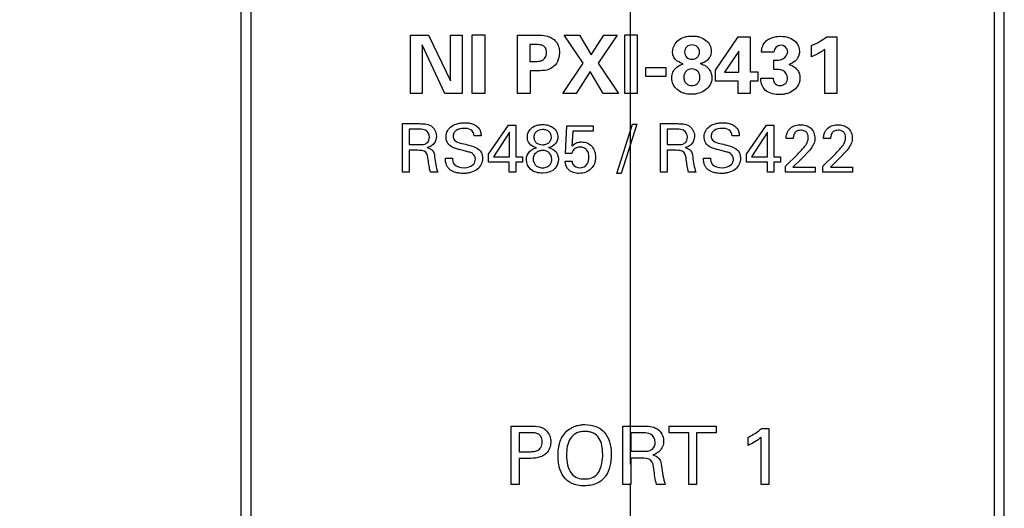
# Model space of a CAD drawing. Header units: inches. Extents: x 0.2 to 16.8, y 0.2 to 10.8.
# Tile 5 of 15: x 6.5 to 7.6, y 7.6 to 8.1. Entities that reach past the tile are written whole.
import ezdxf

# ---------------------------------------------------------------- set-up
doc = ezdxf.new("R2010")
doc.units = ezdxf.units.IN
doc.header["$LTSCALE"] = 0.935
doc.header["$MEASUREMENT"] = 0
doc.linetypes.add('CENTER', pattern=[0.6, 0.375, -0.075, 0.075, -0.075])
doc.layers.get('0').update_dxf_attribs({"linetype": 'CONTINUOUS'})
for name, color, linetype in [('DATUMCURVES', 7, 'CONTINUOUS'), ('DEFAULT_1', 7, 'CENTER'), ('DIMENSIONS', 7, 'CONTINUOUS')]:
    doc.layers.add(name, color=color, linetype=linetype)
doc.styles.get("Standard").update_dxf_attribs({"font": 'txt', "width": 0.8})
doc.dimstyles.new('DIMSTYLE_1', dxfattribs={"dimtxt": 0.125, "dimasz": 0.18, "dimexe": 0.18, "dimexo": 0.0625, "dimgap": 0.09, "dimtad": 0, "dimtih": 1, "dimtoh": 1, "dimdec": 3, "dimzin": 4, "dimdsep": 46, "dimtxsty": 'STANDARD', "dimblk": '_FILLED', "dimblk1": '_FILLED', "dimblk2": '_FILLED', "dimcen": 0.09, "dimadec": 0, "dimazin": 0, "dimtp": 0.005, "dimtm": 0.005, "dimtfac": 1, "dimtdec": 3, "dimtofl": 0, "dimtmove": 0, "dimatfit": 3, "dimldrblk": '_FILLED', "dimfxl": 1, "dimtolj": 1, "dimtzin": 4, "dimarcsym": 0})

# ---------------------------------------------------------------- blocks, each defined once
blk = doc.blocks.new('*D5')
at = {"layer": 'DIMENSIONS', "color": 2, "linetype": 'CONTINUOUS'}
for p, q in [((6.6247, 8.4638), (6.5185, 8.3079)), ((6.8568, 8.4638), (6.6247, 8.4638)), ((6.5185, 8.3079), (6.0873, 8.3079))]:
    blk.add_line(p, q, dxfattribs=at)
at = {"layer": 'DIMENSIONS', "color": 2, "linetype": 'CONTINUOUS', "insert": (6.0248, 8.3704), "char_height": 0.125, "width": 1.425, "attachment_point": 3, "line_spacing_factor": 0.9}
blk.add_mtext('4.825{\\Ftxt.shx;\\W1.000000;\\H0.125000; }[122.55]', dxfattribs=at)
blk = doc.blocks.new('_FILLED')
at = {"color": 0, "linetype": 'BYBLOCK'}
blk.add_solid([(0, 0), (-1, 0.1736), (-1, -0.1736)], dxfattribs=at)
blk = doc.blocks.new('*D6')
at = {"layer": 'DIMENSIONS', "color": 2, "linetype": 'CONTINUOUS'}
blk.add_line((6.7123, 8.5818), (6.0873, 8.5818), dxfattribs=at)
at = {"layer": 'DIMENSIONS', "color": 2, "linetype": 'CONTINUOUS', "insert": (6.0248, 8.6443), "char_height": 0.125, "width": 1.425, "attachment_point": 3, "line_spacing_factor": 0.9}
blk.add_mtext('4.943{\\Ftxt.shx;\\W1.000000;\\H0.125000; }[125.54]', dxfattribs=at)
blk = doc.blocks.new('*D13')
at = {"layer": 'DIMENSIONS', "color": 2, "linetype": 'CONTINUOUS'}
for p, q in [((7.319, 8.8324), (7.319, 9.2698)), ((7.1768, 8.6915), (7.319, 8.8324)), ((7.1768, 7.643), (7.1768, 8.6915))]:
    blk.add_line(p, q, dxfattribs=at)
at = {"layer": 'DIMENSIONS', "color": 2, "linetype": 'CONTINUOUS', "insert": (7.2565, 9.3323), "char_height": 0.125, "width": 1.125, "attachment_point": 1, "rotation": 90, "line_spacing_factor": 0.9}
blk.add_mtext('.108{\\Ftxt.shx;\\W1.000000;\\H0.125000; }[2.74]', dxfattribs=at)

msp = doc.modelspace()

# ---------------------------------------------------------------- linework, layer by layer
at = {"color": 7, "linetype": 'CONTINUOUS'}
for p, q in [((6.7748, 3.4441), (6.7748, 8.5818)), ((7.5628, 3.4441), (7.5628, 8.5818)), ((6.7848, 8.5518), (6.7848, 4.4818)), ((7.5528, 4.4818), (7.5528, 8.5518))]:
    msp.add_line(p, q, dxfattribs=at)
at = {"layer": 'DATUMCURVES', "color": 40, "linetype": 'CONTINUOUS'}
for p, q in [((6.9498, 8.0254), (6.9498, 8.0856)), ((6.9498, 8.0856), (6.9684, 8.0856)), ((6.9684, 8.0856), (6.991, 8.0382)), ((6.991, 8.0382), (6.991, 8.0856)), ((6.991, 8.0856), (7.003, 8.0856)), ((7.003, 8.0856), (7.003, 8.0254)), ((7.0136, 8.0254), (7.0136, 8.0858)), ((7.0136, 8.0858), (7.0265, 8.0858)), ((7.0265, 8.0858), (7.0265, 8.0254)), ((7.0603, 8.0254), (7.0603, 8.0855)), ((7.0603, 8.0855), (7.0789, 8.0855)), ((7.1281, 8.0566), (7.1083, 8.0856)), ((7.1083, 8.0856), (7.1243, 8.0856)), ((7.1243, 8.0856), (7.1364, 8.0651)), ((7.1364, 8.0651), (7.1494, 8.0856)), ((7.1633, 8.0856), (7.1434, 8.0566)), ((7.1494, 8.0856), (7.1633, 8.0856)), ((7.171, 8.0254), (7.171, 8.0858)), ((7.171, 8.0858), (7.1839, 8.0858)), ((7.1839, 8.0858), (7.1839, 8.0254)), ((7.2646, 8.0493), (7.2879, 8.0836)), ((7.2879, 8.0836), (7.3003, 8.0836)), ((7.3003, 8.0836), (7.3003, 8.0477)), ((7.3792, 8.0836), (7.39, 8.0836)), ((7.39, 8.0836), (7.39, 8.0254)), ((6.9619, 8.0754), (6.9619, 8.0254)), ((6.9853, 8.0254), (6.9619, 8.0754)), ((7.0731, 8.0757), (7.0731, 8.0584)), ((7.0796, 8.0757), (7.0731, 8.0757)), ((7.3638, 8.0632), (7.3638, 8.0748)), ((7.2888, 8.0691), (7.2739, 8.0474)), ((7.2886, 8.0627), (7.2888, 8.0691)), ((7.2886, 8.0474), (7.2886, 8.0627)), ((7.3249, 8.0681), (7.3122, 8.0681)), ((7.3774, 8.0254), (7.3774, 8.0706)), ((7.0731, 8.0584), (7.0783, 8.0584)), ((7.1069, 8.0254), (7.1281, 8.0566)), ((7.1434, 8.0566), (7.1644, 8.0254)), ((7.1928, 8.0427), (7.1928, 8.0521)), ((7.1928, 8.0521), (7.2135, 8.0521)), ((7.2135, 8.0521), (7.2135, 8.0427)), ((7.3248, 8.05), (7.3248, 8.0597)), ((7.0734, 8.0488), (7.0734, 8.0254)), ((7.0822, 8.0488), (7.0734, 8.0488)), ((7.1352, 8.0481), (7.1208, 8.0254)), ((7.1486, 8.0254), (7.1352, 8.0481)), ((7.2135, 8.0427), (7.1928, 8.0427)), ((7.2646, 8.0381), (7.2646, 8.0493)), ((7.2739, 8.0474), (7.2886, 8.0474)), ((7.3003, 8.0477), (7.3082, 8.0477)), ((7.3082, 8.0477), (7.3082, 8.0381)), ((7.3114, 8.0412), (7.3241, 8.0412)), ((7.2879, 8.0381), (7.2646, 8.0381)), ((7.2879, 8.0254), (7.2879, 8.0381)), ((7.3003, 8.0381), (7.3003, 8.0254)), ((7.3082, 8.0381), (7.3003, 8.0381)), ((6.9619, 8.0254), (6.9498, 8.0254)), ((7.003, 8.0254), (6.9853, 8.0254)), ((7.0265, 8.0254), (7.0136, 8.0254)), ((7.0734, 8.0254), (7.0603, 8.0254)), ((7.1208, 8.0254), (7.1069, 8.0254)), ((7.1644, 8.0254), (7.1486, 8.0254)), ((7.1839, 8.0254), (7.171, 8.0254)), ((7.3003, 8.0254), (7.2879, 8.0254)), ((7.39, 8.0254), (7.3774, 8.0254)), ((6.9415, 7.9441), (6.9415, 7.9942)), ((6.9415, 7.9942), (6.9595, 7.9942)), ((7.0302, 7.9627), (7.051, 7.9927)), ((7.051, 7.9927), (7.0585, 7.9927)), ((7.0585, 7.9927), (7.0585, 7.9601)), ((7.1099, 7.9635), (7.1112, 7.9921)), ((7.1112, 7.9921), (7.1382, 7.9921)), ((7.1382, 7.9921), (7.1382, 7.9865)), ((7.1627, 7.9429), (7.179, 7.9936)), ((7.1835, 7.9936), (7.1673, 7.9429)), ((7.179, 7.9936), (7.1835, 7.9936)), ((7.2079, 7.9441), (7.2079, 7.9942)), ((7.2079, 7.9942), (7.2259, 7.9942)), ((7.2965, 7.9627), (7.3174, 7.9927)), ((7.3174, 7.9927), (7.3249, 7.9927)), ((7.3249, 7.9927), (7.3249, 7.9601)), ((6.9483, 7.9884), (6.9483, 7.9726)), ((6.9593, 7.9884), (6.9483, 7.9884)), ((7.0227, 7.9817), (7.0155, 7.9817)), ((7.052, 7.9854), (7.0354, 7.9601)), ((7.052, 7.9601), (7.052, 7.9854)), ((7.1172, 7.9865), (7.1163, 7.9709)), ((7.1382, 7.9865), (7.1172, 7.9865)), ((7.2147, 7.9884), (7.2147, 7.9726)), ((7.2256, 7.9884), (7.2147, 7.9884)), ((7.2891, 7.9817), (7.2819, 7.9817)), ((7.3184, 7.9854), (7.3018, 7.9601)), ((7.3184, 7.9601), (7.3184, 7.9854)), ((6.9483, 7.9726), (6.9593, 7.9726)), ((7.2147, 7.9726), (7.2256, 7.9726)), ((7.3449, 7.979), (7.3376, 7.979)), ((7.3835, 7.979), (7.3762, 7.979)), ((6.9484, 7.9667), (6.9484, 7.9441)), ((6.9572, 7.9667), (6.9484, 7.9667)), ((7.0302, 7.9545), (7.0302, 7.9627)), ((7.0354, 7.9601), (7.052, 7.9601)), ((7.0585, 7.9601), (7.0655, 7.9601)), ((7.0655, 7.9601), (7.0655, 7.9545)), ((7.1163, 7.9635), (7.1099, 7.9635)), ((7.2148, 7.9667), (7.2148, 7.9441)), ((7.2236, 7.9667), (7.2148, 7.9667)), ((7.2965, 7.9545), (7.2965, 7.9627)), ((7.3018, 7.9601), (7.3184, 7.9601)), ((7.3249, 7.9601), (7.3319, 7.9601)), ((7.3319, 7.9601), (7.3319, 7.9545)), ((7.3369, 7.9504), (7.3495, 7.9627)), ((7.3619, 7.967), (7.353, 7.9575)), ((7.3755, 7.9504), (7.3881, 7.9627)), ((7.4005, 7.967), (7.3916, 7.9575)), ((6.9858, 7.9587), (6.993, 7.9587)), ((7.0518, 7.9545), (7.0302, 7.9545)), ((7.0518, 7.9441), (7.0518, 7.9545)), ((7.0585, 7.9545), (7.0585, 7.9441)), ((7.0655, 7.9545), (7.0585, 7.9545)), ((7.1093, 7.9554), (7.1165, 7.9554)), ((7.2522, 7.9587), (7.2594, 7.9587)), ((7.3182, 7.9545), (7.2965, 7.9545)), ((7.3182, 7.9441), (7.3182, 7.9545)), ((7.3249, 7.9545), (7.3249, 7.9441)), ((7.3319, 7.9545), (7.3249, 7.9545)), ((7.3369, 7.9441), (7.3369, 7.9504)), ((7.353, 7.9575), (7.3446, 7.9495)), ((7.3446, 7.9495), (7.3674, 7.9495)), ((7.3674, 7.9495), (7.3674, 7.9441)), ((7.3755, 7.9441), (7.3755, 7.9504)), ((7.3916, 7.9575), (7.3832, 7.9495)), ((7.3832, 7.9495), (7.4061, 7.9495)), ((7.4061, 7.9495), (7.4061, 7.9441)), ((6.9484, 7.9441), (6.9415, 7.9441)), ((6.9779, 7.9441), (6.9704, 7.9441)), ((7.0585, 7.9441), (7.0518, 7.9441)), ((7.1673, 7.9429), (7.1627, 7.9429)), ((7.2148, 7.9441), (7.2079, 7.9441)), ((7.2443, 7.9441), (7.2368, 7.9441)), ((7.3249, 7.9441), (7.3182, 7.9441)), ((7.3674, 7.9441), (7.3369, 7.9441)), ((7.4061, 7.9441), (7.3755, 7.9441)), ((7.0536, 7.6221), (7.0536, 7.6823)), ((7.0536, 7.6823), (7.0737, 7.6823)), ((7.0619, 7.6755), (7.0619, 7.6559)), ((7.0736, 7.6755), (7.0619, 7.6755)), ((7.1691, 7.6221), (7.1691, 7.6823)), ((7.1691, 7.6823), (7.1906, 7.6823)), ((7.1772, 7.6753), (7.1772, 7.6564)), ((7.1904, 7.6753), (7.1772, 7.6753)), ((7.2168, 7.6752), (7.2168, 7.6823)), ((7.2168, 7.6823), (7.2654, 7.6823)), ((7.237, 7.6752), (7.2168, 7.6752)), ((7.237, 7.6221), (7.237, 7.6752)), ((7.2452, 7.6752), (7.2452, 7.6221)), ((7.2654, 7.6752), (7.2452, 7.6752)), ((7.2654, 7.6823), (7.2654, 7.6752)), ((7.3123, 7.6798), (7.3197, 7.6798)), ((7.3197, 7.6798), (7.3197, 7.6221)), ((7.2983, 7.6624), (7.2983, 7.6707)), ((7.3117, 7.6221), (7.3117, 7.6707)), ((7.0619, 7.6559), (7.0718, 7.6559)), ((7.1772, 7.6564), (7.1904, 7.6564)), ((7.0619, 7.6489), (7.0619, 7.6221)), ((7.0716, 7.6489), (7.0619, 7.6489)), ((7.1774, 7.6493), (7.1774, 7.6221)), ((7.1879, 7.6493), (7.1774, 7.6493)), ((7.0619, 7.6221), (7.0536, 7.6221)), ((7.1774, 7.6221), (7.1691, 7.6221)), ((7.2127, 7.6221), (7.2038, 7.6221)), ((7.2452, 7.6221), (7.237, 7.6221)), ((7.3197, 7.6221), (7.3117, 7.6221))]:
    msp.add_line(p, q, dxfattribs=at)
msp.add_arc((7.3318, 8.1491), 0.0809, 293.3001, 305.8743, dxfattribs=at)
for points, knots in [([(7.0789, 8.0855), (7.0829, 8.0855), (7.0887, 8.0854), (7.0959, 8.0827), (7.0996, 8.0795), (7.1018, 8.0761), (7.1032, 8.0723), (7.1037, 8.0678), (7.1032, 8.0627), (7.1012, 8.0569), (7.0965, 8.0511), (7.089, 8.0489), (7.0843, 8.0488), (7.0822, 8.0488)], [0, 0, 0, 0, 0.176854, 0.255875, 0.337369, 0.389569, 0.436716, 0.516889, 0.592033, 0.662054, 0.790299, 0.905083, 1, 1, 1, 1]), ([(7.2204, 8.0683), (7.2204, 8.0719), (7.2226, 8.078), (7.2299, 8.0827), (7.2354, 8.0843), (7.2402, 8.0847), (7.2448, 8.0844), (7.2498, 8.0832), (7.2551, 8.0804), (7.2592, 8.0754), (7.2603, 8.071), (7.2603, 8.0688)], [0, 0, 0, 0, 0.274269, 0.411403, 0.479971, 0.548538, 0.604971, 0.661403, 0.774269, 0.887134, 1, 1, 1, 1]), ([(7.3122, 8.0681), (7.3123, 8.0696), (7.3127, 8.0731), (7.315, 8.0777), (7.3187, 8.081), (7.3228, 8.083), (7.3272, 8.0841), (7.3334, 8.0845), (7.3406, 8.0836), (7.3486, 8.0785), (7.3516, 8.0719), (7.3513, 8.0676), (7.3512, 8.0672)], [0, 0, 0, 0, 0.079869, 0.183082, 0.259955, 0.33653, 0.414852, 0.49471, 0.658907, 0.784298, 0.977568, 1, 1, 1, 1]), ([(7.0783, 8.0584), (7.0795, 8.0584), (7.082, 8.0584), (7.0859, 8.0592), (7.0888, 8.0617), (7.09, 8.0647), (7.0903, 8.0675), (7.09, 8.0701), (7.089, 8.0728), (7.0864, 8.075), (7.0829, 8.0757), (7.0807, 8.0757), (7.0796, 8.0757)], [0, 0, 0, 0, 0.110849, 0.234134, 0.360872, 0.436139, 0.529359, 0.612385, 0.67943, 0.792312, 0.901903, 1, 1, 1, 1]), ([(7.2482, 8.0682), (7.2482, 8.0704), (7.2462, 8.0742), (7.2402, 8.076), (7.2345, 8.0741), (7.2328, 8.0701), (7.2328, 8.0679), (7.2328, 8.0678)], [0, 0, 0, 0, 0.239275, 0.478549, 0.732747, 0.986944, 1, 1, 1, 1]), ([(7.3392, 8.0684), (7.3392, 8.0717), (7.3318, 8.079), (7.3249, 8.0714), (7.3249, 8.0681)], [0, 0, 0, 0, 0.495284, 1, 1, 1, 1]), ([(7.2328, 8.0678), (7.2329, 8.066), (7.2343, 8.0622), (7.2401, 8.0599), (7.2454, 8.0617), (7.2477, 8.0648), (7.2482, 8.0671), (7.2482, 8.0682)], [0, 0, 0, 0, 0.248327, 0.511261, 0.755631, 0.877815, 1, 1, 1, 1]), ([(7.2603, 8.0688), (7.2602, 8.0671), (7.2596, 8.0638), (7.2561, 8.0587), (7.2518, 8.0565), (7.2488, 8.0561)], [0, 0, 0, 0, 0.25, 0.5, 1, 1, 1, 1]), ([(7.3248, 8.0597), (7.3279, 8.0598), (7.3344, 8.0592), (7.3392, 8.0654), (7.3392, 8.0684)], [0, 0, 0, 0, 0.51465, 1, 1, 1, 1]), ([(7.3512, 8.0672), (7.3509, 8.0638), (7.348, 8.0582), (7.3425, 8.056), (7.3402, 8.0553)], [0, 0, 0, 0, 0.570482, 1, 1, 1, 1]), ([(7.3774, 8.0706), (7.3767, 8.0701), (7.3724, 8.0672), (7.3678, 8.0648), (7.3638, 8.0632)], [0, 0, 0, 0, 0.177003, 1, 1, 1, 1]), ([(7.2322, 8.0255), (7.2319, 8.0256), (7.2292, 8.0265), (7.2247, 8.0292), (7.2205, 8.0346), (7.2193, 8.0403), (7.2197, 8.0446), (7.2209, 8.0482), (7.2238, 8.0521), (7.228, 8.0548), (7.2303, 8.0555), (7.2314, 8.0559)], [0, 0, 0, 0, 0.015352, 0.15352, 0.291687, 0.429855, 0.496523, 0.56319, 0.696526, 0.848263, 1, 1, 1, 1]), ([(7.2488, 8.0561), (7.25, 8.0557), (7.2524, 8.0551), (7.2557, 8.0529), (7.2586, 8.0499), (7.2605, 8.0457), (7.2615, 8.0373), (7.2571, 8.0297), (7.2479, 8.0253), (7.2397, 8.0241), (7.2345, 8.0249), (7.2322, 8.0255)], [0, 0, 0, 0, 0.107047, 0.16057, 0.214093, 0.283889, 0.353684, 0.616349, 0.747682, 0.879015, 1, 1, 1, 1]), ([(7.3471, 8.0517), (7.3488, 8.0503), (7.3512, 8.047), (7.352, 8.0418), (7.3516, 8.0378), (7.35, 8.0333), (7.346, 8.0285), (7.3403, 8.0256), (7.3351, 8.0244), (7.3298, 8.024), (7.3235, 8.0247), (7.3185, 8.0266), (7.3164, 8.0283), (7.3162, 8.0285)], [0, 0, 0, 0, 0.117161, 0.204923, 0.267488, 0.328193, 0.450504, 0.582977, 0.655103, 0.731706, 0.857372, 0.988407, 1, 1, 1, 1]), ([(7.3402, 8.0553), (7.3419, 8.0548), (7.3444, 8.0538), (7.3465, 8.0523), (7.3471, 8.0517)], [0, 0, 0, 0, 0.691352, 1, 1, 1, 1]), ([(7.2486, 8.0422), (7.2486, 8.0435), (7.2481, 8.0459), (7.2456, 8.0495), (7.24, 8.0515), (7.2347, 8.0493), (7.2324, 8.0456), (7.2319, 8.0431), (7.2319, 8.0418), (7.2319, 8.0417)], [0, 0, 0, 0, 0.117633, 0.235266, 0.470532, 0.727529, 0.856027, 0.984526, 1, 1, 1, 1]), ([(7.2319, 8.0417), (7.232, 8.0404), (7.2325, 8.0379), (7.2352, 8.0345), (7.2399, 8.0328), (7.2452, 8.0343), (7.2476, 8.0374), (7.2484, 8.0399), (7.2486, 8.0415), (7.2486, 8.0422)], [0, 0, 0, 0, 0.121622, 0.256757, 0.527027, 0.763514, 0.881757, 0.940878, 1, 1, 1, 1]), ([(7.3162, 8.0285), (7.3143, 8.0303), (7.3118, 8.0346), (7.3114, 8.0393), (7.3114, 8.0412)], [0, 0, 0, 0, 0.574243, 1, 1, 1, 1]), ([(7.3241, 8.0412), (7.3242, 8.0397), (7.3248, 8.0355), (7.3292, 8.0335), (7.3316, 8.0335)], [0, 0, 0, 0, 0.400072, 1, 1, 1, 1]), ([(7.3391, 8.0414), (7.3391, 8.0444), (7.3346, 8.0508), (7.3279, 8.05), (7.3248, 8.05)], [0, 0, 0, 0, 0.485061, 1, 1, 1, 1]), ([(7.3316, 8.0335), (7.3336, 8.0335), (7.3379, 8.0351), (7.3391, 8.0394), (7.3391, 8.0414)], [0, 0, 0, 0, 0.498402, 1, 1, 1, 1]), ([(6.9595, 7.9942), (6.9612, 7.9942), (6.9652, 7.9941), (6.973, 7.992), (6.9774, 7.9838), (6.9759, 7.9767), (6.9734, 7.9727), (6.9702, 7.9705), (6.968, 7.9697), (6.9671, 7.9695)], [0, 0, 0, 0, 0.133684, 0.296401, 0.586494, 0.71196, 0.83012, 0.927925, 1, 1, 1, 1]), ([(7.0168, 7.9577), (7.0168, 7.9599), (7.0147, 7.9636), (7.0097, 7.9651), (7.0052, 7.9662), (7.0007, 7.9673), (6.9969, 7.9684), (6.9939, 7.9694), (6.9905, 7.9712), (6.9872, 7.9749), (6.9861, 7.981), (6.9875, 7.9873), (6.9924, 7.9921), (6.9975, 7.9942), (7.002, 7.995), (7.0054, 7.9952), (7.0089, 7.9951), (7.0111, 7.9947), (7.0124, 7.9943)], [0, 0, 0, 0, 0.086784, 0.139322, 0.205089, 0.273663, 0.325163, 0.364479, 0.396956, 0.480763, 0.550817, 0.641567, 0.725681, 0.814686, 0.861333, 0.90854, 0.949216, 1, 1, 1, 1]), ([(7.0124, 7.9943), (7.0137, 7.994), (7.0164, 7.993), (7.0201, 7.9903), (7.0224, 7.9861), (7.0226, 7.983), (7.0227, 7.9817)], [0, 0, 0, 0, 0.234704, 0.478659, 0.777083, 1, 1, 1, 1]), ([(7.0704, 7.9801), (7.0704, 7.9812), (7.0707, 7.9839), (7.073, 7.9884), (7.0769, 7.9915), (7.0815, 7.993), (7.0856, 7.9933), (7.0896, 7.9931), (7.0938, 7.9921), (7.098, 7.9898), (7.1011, 7.9857), (7.1019, 7.9822), (7.1019, 7.9804)], [0, 0, 0, 0, 0.138742, 0.277483, 0.416225, 0.485595, 0.554966, 0.610595, 0.666225, 0.777483, 0.888742, 1, 1, 1, 1]), ([(7.2259, 7.9942), (7.2276, 7.9942), (7.2316, 7.9941), (7.2394, 7.992), (7.2438, 7.9838), (7.2423, 7.9767), (7.2398, 7.9727), (7.2366, 7.9705), (7.2344, 7.9697), (7.2335, 7.9695)], [0, 0, 0, 0, 0.133573, 0.296177, 0.586281, 0.71172, 0.829848, 0.927776, 1, 1, 1, 1]), ([(7.2832, 7.9577), (7.2832, 7.9599), (7.2811, 7.9636), (7.2761, 7.9651), (7.2716, 7.9662), (7.2671, 7.9673), (7.2633, 7.9684), (7.2603, 7.9694), (7.2569, 7.9712), (7.2536, 7.9749), (7.2525, 7.981), (7.2539, 7.9873), (7.2588, 7.9921), (7.2639, 7.9942), (7.2684, 7.995), (7.2718, 7.9952), (7.2753, 7.9951), (7.2775, 7.9947), (7.2787, 7.9943)], [0, 0, 0, 0, 0.086781, 0.139321, 0.205126, 0.273707, 0.325203, 0.364498, 0.396932, 0.480748, 0.550811, 0.641571, 0.725695, 0.81471, 0.861363, 0.908575, 0.949241, 1, 1, 1, 1]), ([(7.2787, 7.9943), (7.2801, 7.994), (7.2828, 7.993), (7.2865, 7.9903), (7.2888, 7.9861), (7.289, 7.983), (7.2891, 7.9817)], [0, 0, 0, 0, 0.234605, 0.478541, 0.777019, 1, 1, 1, 1]), ([(7.3376, 7.979), (7.3376, 7.9806), (7.3379, 7.9833), (7.3395, 7.987), (7.3424, 7.9903), (7.347, 7.9926), (7.3526, 7.9932), (7.3579, 7.9926), (7.365, 7.9893), (7.3673, 7.9829), (7.3673, 7.979)], [0, 0, 0, 0, 0.106528, 0.176498, 0.258635, 0.390431, 0.503275, 0.623484, 0.740622, 1, 1, 1, 1]), ([(7.3762, 7.979), (7.3762, 7.9806), (7.3765, 7.9833), (7.3782, 7.987), (7.381, 7.9903), (7.3856, 7.9926), (7.3912, 7.9932), (7.3965, 7.9926), (7.4036, 7.9893), (7.4059, 7.9829), (7.4059, 7.979)], [0, 0, 0, 0, 0.106531, 0.176508, 0.258745, 0.390363, 0.503454, 0.623511, 0.740589, 1, 1, 1, 1]), ([(6.9693, 7.9802), (6.9693, 7.983), (6.9665, 7.9883), (6.9613, 7.9884), (6.9593, 7.9884)], [0, 0, 0, 0, 0.570373, 1, 1, 1, 1]), ([(6.9658, 7.9737), (6.9662, 7.9739), (6.9682, 7.9754), (6.9693, 7.9781), (6.9693, 7.9802)], [0, 0, 0, 0, 0.154102, 1, 1, 1, 1]), ([(7.0155, 7.9817), (7.0154, 7.9841), (7.0125, 7.989), (7.0045, 7.9896), (6.9979, 7.9887), (6.9943, 7.9847), (6.9938, 7.9821), (6.9938, 7.9806), (6.9939, 7.9803)], [0, 0, 0, 0, 0.234021, 0.469184, 0.746898, 0.85764, 0.971562, 1, 1, 1, 1]), ([(6.9939, 7.9803), (6.9939, 7.9796), (6.9943, 7.9781), (6.9971, 7.975), (7.0005, 7.9743), (7.0029, 7.9738)], [0, 0, 0, 0, 0.169459, 0.388463, 1, 1, 1, 1]), ([(7.0862, 7.9881), (7.0835, 7.9881), (7.0802, 7.9869), (7.0776, 7.9836), (7.0769, 7.9803), (7.0776, 7.9769), (7.0801, 7.9736), (7.0836, 7.9725), (7.086, 7.9725)], [0, 0, 0, 0, 0.253822, 0.380734, 0.507645, 0.630734, 0.753822, 1, 1, 1, 1]), ([(7.086, 7.9725), (7.0872, 7.9725), (7.0898, 7.9728), (7.0927, 7.9744), (7.0947, 7.9769), (7.0957, 7.9812), (7.094, 7.9854), (7.0903, 7.9877), (7.0875, 7.9881), (7.0862, 7.9881)], [0, 0, 0, 0, 0.129734, 0.259469, 0.389203, 0.518937, 0.759469, 0.879734, 1, 1, 1, 1]), ([(7.2356, 7.9802), (7.2356, 7.983), (7.2328, 7.9883), (7.2277, 7.9884), (7.2256, 7.9884)], [0, 0, 0, 0, 0.5706, 1, 1, 1, 1]), ([(7.2322, 7.9737), (7.2326, 7.9739), (7.2346, 7.9754), (7.2356, 7.9781), (7.2356, 7.9802)], [0, 0, 0, 0, 0.153699, 1, 1, 1, 1]), ([(7.2819, 7.9817), (7.2818, 7.9841), (7.2788, 7.989), (7.2709, 7.9896), (7.2643, 7.9887), (7.2607, 7.9847), (7.2602, 7.9821), (7.2602, 7.9806), (7.2603, 7.9803)], [0, 0, 0, 0, 0.234004, 0.469094, 0.746855, 0.857616, 0.971558, 1, 1, 1, 1]), ([(7.2603, 7.9803), (7.2603, 7.9796), (7.2607, 7.9781), (7.2635, 7.975), (7.2669, 7.9743), (7.2692, 7.9738)], [0, 0, 0, 0, 0.169546, 0.388622, 1, 1, 1, 1]), ([(7.3604, 7.9795), (7.3604, 7.9803), (7.3603, 7.982), (7.3593, 7.9846), (7.3573, 7.9865), (7.3549, 7.9873), (7.3526, 7.9875), (7.3503, 7.9872), (7.3478, 7.9863), (7.3458, 7.9841), (7.345, 7.9814), (7.3449, 7.9797), (7.3449, 7.979)], [0, 0, 0, 0, 0.087716, 0.197152, 0.321441, 0.396644, 0.487648, 0.588294, 0.669734, 0.802967, 0.918411, 1, 1, 1, 1]), ([(7.3495, 7.9627), (7.3508, 7.964), (7.3534, 7.9667), (7.357, 7.9709), (7.3598, 7.9751), (7.3604, 7.9783), (7.3604, 7.9795)], [0, 0, 0, 0, 0.27217, 0.542346, 0.811059, 1, 1, 1, 1]), ([(7.399, 7.9795), (7.399, 7.9803), (7.3989, 7.982), (7.3979, 7.9846), (7.3959, 7.9865), (7.3935, 7.9873), (7.3913, 7.9875), (7.3889, 7.9872), (7.3864, 7.9863), (7.3844, 7.9841), (7.3836, 7.9814), (7.3835, 7.9797), (7.3835, 7.979)], [0, 0, 0, 0, 0.087734, 0.197137, 0.321327, 0.396487, 0.48748, 0.588172, 0.669642, 0.802913, 0.918387, 1, 1, 1, 1]), ([(7.3881, 7.9627), (7.3894, 7.964), (7.392, 7.9667), (7.3956, 7.9709), (7.3984, 7.9751), (7.399, 7.9783), (7.399, 7.9795)], [0, 0, 0, 0, 0.272236, 0.542123, 0.811049, 1, 1, 1, 1]), ([(6.9593, 7.9726), (6.9596, 7.9726), (6.9618, 7.9727), (6.9642, 7.9728), (6.9658, 7.9737)], [0, 0, 0, 0, 0.162786, 1, 1, 1, 1]), ([(6.9671, 7.9695), (6.9691, 7.969), (6.9735, 7.967), (6.9745, 7.9622), (6.9747, 7.9598)], [0, 0, 0, 0, 0.463261, 1, 1, 1, 1]), ([(7.0029, 7.9738), (7.0053, 7.9732), (7.0107, 7.9718), (7.0164, 7.9703), (7.019, 7.9685)], [0, 0, 0, 0, 0.433453, 1, 1, 1, 1]), ([(7.0694, 7.9575), (7.0695, 7.9589), (7.0701, 7.9619), (7.0729, 7.966), (7.0766, 7.9684), (7.0789, 7.9691), (7.08, 7.9694)], [0, 0, 0, 0, 0.229408, 0.491589, 0.745794, 1, 1, 1, 1]), ([(7.1163, 7.9709), (7.1173, 7.972), (7.1193, 7.9736), (7.1228, 7.9751), (7.1273, 7.9756), (7.1327, 7.9746), (7.1376, 7.9708), (7.1402, 7.9655), (7.1411, 7.9593), (7.1401, 7.9529), (7.1376, 7.9492), (7.1361, 7.9477)], [0, 0, 0, 0, 0.092638, 0.157201, 0.235624, 0.369393, 0.487483, 0.606082, 0.730964, 0.869641, 1, 1, 1, 1]), ([(7.134, 7.9597), (7.134, 7.9624), (7.1331, 7.9666), (7.1287, 7.9696), (7.125, 7.9702), (7.1213, 7.9696), (7.1179, 7.9675), (7.1167, 7.965), (7.1163, 7.9635)], [0, 0, 0, 0, 0.296597, 0.426543, 0.568274, 0.708569, 0.829651, 1, 1, 1, 1]), ([(7.2256, 7.9726), (7.226, 7.9726), (7.2282, 7.9727), (7.2306, 7.9728), (7.2322, 7.9737)], [0, 0, 0, 0, 0.162641, 1, 1, 1, 1]), ([(7.2335, 7.9695), (7.2355, 7.969), (7.2399, 7.967), (7.2409, 7.9622), (7.2411, 7.9598)], [0, 0, 0, 0, 0.46343, 1, 1, 1, 1]), ([(7.2692, 7.9738), (7.2716, 7.9732), (7.2771, 7.9718), (7.2828, 7.9703), (7.2854, 7.9685)], [0, 0, 0, 0, 0.433617, 1, 1, 1, 1]), ([(7.3673, 7.979), (7.3673, 7.9782), (7.3672, 7.9737), (7.3642, 7.9699), (7.3619, 7.967)], [0, 0, 0, 0, 0.167773, 1, 1, 1, 1]), ([(7.4059, 7.979), (7.4059, 7.9782), (7.4058, 7.9737), (7.4028, 7.9699), (7.4005, 7.967)], [0, 0, 0, 0, 0.167837, 1, 1, 1, 1]), ([(6.9681, 7.9573), (6.9678, 7.9599), (6.9667, 7.9665), (6.96, 7.9667), (6.9572, 7.9667)], [0, 0, 0, 0, 0.479546, 1, 1, 1, 1]), ([(7.019, 7.9685), (7.021, 7.9673), (7.0231, 7.9645), (7.024, 7.9608), (7.0241, 7.9581), (7.0238, 7.9553), (7.0226, 7.9513), (7.0191, 7.9468), (7.0138, 7.9442), (7.0087, 7.9431), (7.0046, 7.9428), (7.0005, 7.943), (6.9961, 7.9438), (6.9928, 7.9451), (6.9912, 7.9462)], [0, 0, 0, 0, 0.128267, 0.178865, 0.216664, 0.277442, 0.335971, 0.453003, 0.584647, 0.660992, 0.746312, 0.811762, 0.892608, 1, 1, 1, 1]), ([(7.0857, 7.9666), (7.0845, 7.9665), (7.0819, 7.966), (7.0779, 7.9634), (7.0756, 7.9586), (7.0774, 7.9523), (7.0808, 7.9497), (7.0836, 7.9489), (7.0851, 7.9487), (7.0861, 7.9487)], [0, 0, 0, 0, 0.129761, 0.275741, 0.567702, 0.783851, 0.891926, 0.945963, 1, 1, 1, 1]), ([(7.0861, 7.9487), (7.0869, 7.9487), (7.0888, 7.9489), (7.0916, 7.9498), (7.094, 7.9518), (7.0954, 7.9548), (7.096, 7.9598), (7.0941, 7.9637), (7.0902, 7.9661), (7.0874, 7.9666), (7.0859, 7.9666), (7.0857, 7.9666)], [0, 0, 0, 0, 0.049447, 0.098894, 0.197788, 0.296682, 0.395576, 0.689022, 0.835745, 0.982468, 1, 1, 1, 1]), ([(7.1245, 7.9486), (7.1275, 7.9486), (7.1333, 7.9518), (7.134, 7.9574), (7.134, 7.9597)], [0, 0, 0, 0, 0.567377, 1, 1, 1, 1]), ([(7.2345, 7.9573), (7.2342, 7.9599), (7.2331, 7.9665), (7.2264, 7.9667), (7.2236, 7.9667)], [0, 0, 0, 0, 0.479506, 1, 1, 1, 1]), ([(7.2854, 7.9685), (7.2873, 7.9673), (7.2895, 7.9645), (7.2903, 7.9608), (7.2905, 7.9581), (7.2902, 7.9553), (7.2889, 7.9513), (7.2855, 7.9468), (7.2801, 7.9442), (7.275, 7.9431), (7.271, 7.9428), (7.2669, 7.943), (7.2625, 7.9438), (7.2592, 7.9451), (7.2576, 7.9462)], [0, 0, 0, 0, 0.128296, 0.1789, 0.216697, 0.277469, 0.335993, 0.453015, 0.584646, 0.660985, 0.746297, 0.811797, 0.892632, 1, 1, 1, 1]), ([(6.9887, 7.9486), (6.988, 7.9494), (6.9862, 7.9525), (6.9858, 7.9562), (6.9858, 7.9587)], [0, 0, 0, 0, 0.303463, 1, 1, 1, 1]), ([(6.993, 7.9587), (6.9931, 7.9565), (6.9942, 7.9501), (7.0014, 7.9488), (7.0051, 7.9488)], [0, 0, 0, 0, 0.373102, 1, 1, 1, 1]), ([(7.0051, 7.9488), (7.0086, 7.9488), (7.0148, 7.9502), (7.0168, 7.9558), (7.0168, 7.9577)], [0, 0, 0, 0, 0.643501, 1, 1, 1, 1]), ([(7.1026, 7.9573), (7.1026, 7.9507), (7.0964, 7.9407), (7.0734, 7.9447), (7.0693, 7.9534), (7.0694, 7.9573), (7.0694, 7.9575)], [0, 0, 0, 0, 0.620527, 0.833696, 0.991434, 1, 1, 1, 1]), ([(7.1361, 7.9477), (7.1346, 7.9462), (7.1306, 7.9437), (7.1242, 7.9426), (7.1182, 7.9434), (7.1118, 7.9466), (7.1095, 7.952), (7.1093, 7.9554)], [0, 0, 0, 0, 0.186361, 0.395382, 0.555377, 0.701977, 1, 1, 1, 1]), ([(7.1165, 7.9554), (7.1166, 7.9544), (7.1174, 7.9505), (7.1218, 7.9486), (7.1245, 7.9486)], [0, 0, 0, 0, 0.284479, 1, 1, 1, 1]), ([(7.2551, 7.9486), (7.2544, 7.9494), (7.2526, 7.9525), (7.2522, 7.9562), (7.2522, 7.9587)], [0, 0, 0, 0, 0.303439, 1, 1, 1, 1]), ([(7.2594, 7.9587), (7.2595, 7.9565), (7.2606, 7.9501), (7.2678, 7.9488), (7.2715, 7.9488)], [0, 0, 0, 0, 0.373102, 1, 1, 1, 1]), ([(7.2715, 7.9488), (7.2749, 7.9488), (7.2812, 7.9502), (7.2832, 7.9558), (7.2832, 7.9577)], [0, 0, 0, 0, 0.643501, 1, 1, 1, 1]), ([(7.0737, 7.6823), (7.0769, 7.6823), (7.0814, 7.6823), (7.0871, 7.6802), (7.0908, 7.6771), (7.0939, 7.6722), (7.0949, 7.6658), (7.0938, 7.6593), (7.0878, 7.65), (7.0779, 7.6489), (7.0716, 7.6489)], [0, 0, 0, 0, 0.152121, 0.216535, 0.283712, 0.384406, 0.488165, 0.592319, 0.696279, 1, 1, 1, 1]), ([(7.0718, 7.6559), (7.0733, 7.6559), (7.0764, 7.6559), (7.081, 7.6569), (7.0842, 7.6597), (7.0855, 7.663), (7.0858, 7.6661), (7.0856, 7.669), (7.0844, 7.6722), (7.0814, 7.6747), (7.0774, 7.6755), (7.0748, 7.6755), (7.0736, 7.6755)], [0, 0, 0, 0, 0.119906, 0.244805, 0.368622, 0.440322, 0.52786, 0.611228, 0.678411, 0.790998, 0.90054, 1, 1, 1, 1]), ([(7.149, 7.6282), (7.1473, 7.6263), (7.1436, 7.6235), (7.1368, 7.6212), (7.1293, 7.6205), (7.1219, 7.6211), (7.1142, 7.6237), (7.1073, 7.6295), (7.1036, 7.6379), (7.1023, 7.6457), (7.102, 7.6513), (7.1022, 7.6573), (7.1036, 7.6658), (7.1065, 7.6722), (7.1098, 7.6758)], [0, 0, 0, 0, 0.098373, 0.16864, 0.238906, 0.306165, 0.373424, 0.507942, 0.64246, 0.709719, 0.776978, 0.832733, 0.888489, 1, 1, 1, 1]), ([(7.1098, 7.6758), (7.1129, 7.6791), (7.1184, 7.6822), (7.1254, 7.6837), (7.133, 7.6841), (7.1415, 7.6825), (7.1503, 7.6766), (7.1557, 7.6669), (7.1576, 7.6541), (7.1562, 7.6407), (7.1529, 7.6327), (7.1498, 7.629), (7.149, 7.6282)], [0, 0, 0, 0, 0.093773, 0.140659, 0.187546, 0.327564, 0.467582, 0.607599, 0.747617, 0.857349, 0.967081, 1, 1, 1, 1]), ([(7.1482, 7.6529), (7.1482, 7.6563), (7.1477, 7.6627), (7.1447, 7.6704), (7.14, 7.6747), (7.1349, 7.6765), (7.1298, 7.677), (7.1246, 7.6765), (7.119, 7.6744), (7.1142, 7.6696), (7.1113, 7.6615), (7.1108, 7.6554), (7.1108, 7.6523)], [0, 0, 0, 0, 0.118516, 0.237032, 0.355549, 0.414807, 0.474065, 0.539807, 0.605549, 0.737032, 0.868516, 1, 1, 1, 1]), ([(7.2024, 7.6655), (7.2024, 7.6688), (7.199, 7.6752), (7.1928, 7.6753), (7.1904, 7.6753)], [0, 0, 0, 0, 0.570431, 1, 1, 1, 1]), ([(7.1906, 7.6823), (7.1928, 7.6823), (7.1975, 7.6821), (7.2069, 7.6796), (7.2121, 7.6698), (7.2104, 7.6612), (7.2073, 7.6565), (7.2035, 7.6538), (7.2009, 7.6529), (7.1998, 7.6526)], [0, 0, 0, 0, 0.133729, 0.296391, 0.586455, 0.711994, 0.830112, 0.92794, 1, 1, 1, 1]), ([(7.2983, 7.6707), (7.3022, 7.6727), (7.307, 7.6756), (7.3114, 7.679), (7.3123, 7.6798)], [0, 0, 0, 0, 0.787867, 1, 1, 1, 1]), ([(7.1983, 7.6577), (7.1987, 7.6579), (7.2012, 7.6597), (7.2024, 7.663), (7.2024, 7.6655)], [0, 0, 0, 0, 0.153696, 1, 1, 1, 1]), ([(7.1904, 7.6564), (7.1908, 7.6564), (7.1935, 7.6564), (7.1964, 7.6565), (7.1983, 7.6577)], [0, 0, 0, 0, 0.162753, 1, 1, 1, 1]), ([(7.1161, 7.6333), (7.1196, 7.629), (7.1273, 7.6272), (7.1368, 7.6284), (7.1442, 7.6333), (7.148, 7.6441), (7.1482, 7.6508), (7.1482, 7.6529)], [0, 0, 0, 0, 0.285164, 0.43262, 0.580075, 0.790038, 1, 1, 1, 1]), ([(7.2011, 7.638), (7.2007, 7.6412), (7.1994, 7.649), (7.1913, 7.6493), (7.1879, 7.6493)], [0, 0, 0, 0, 0.479583, 1, 1, 1, 1]), ([(7.1998, 7.6526), (7.2022, 7.652), (7.2075, 7.6496), (7.2087, 7.6438), (7.209, 7.641)], [0, 0, 0, 0, 0.463426, 1, 1, 1, 1])]:
    msp.add_open_spline(points, degree=3, knots=knots, dxfattribs=at)
for points in [[(7.2314, 8.0559), (7.2285, 8.0568), (7.2204, 8.0593), (7.2204, 8.0683)], [(7.08, 7.9694), (7.0736, 7.9708), (7.0704, 7.9753), (7.0704, 7.9801)], [(7.1019, 7.9804), (7.1019, 7.9781), (7.1004, 7.9732), (7.0955, 7.9701), (7.0921, 7.9695)], [(7.0921, 7.9695), (7.0949, 7.9687), (7.1026, 7.9666), (7.1026, 7.9573)], [(6.9747, 7.9598), (6.9754, 7.9545), (6.9761, 7.9491), (6.9779, 7.9441)], [(7.2411, 7.9598), (7.2418, 7.9545), (7.2425, 7.9491), (7.2443, 7.9441)], [(6.9704, 7.9441), (6.969, 7.9483), (6.9687, 7.9529), (6.9681, 7.9573)], [(7.2368, 7.9441), (7.2354, 7.9483), (7.2351, 7.9529), (7.2345, 7.9573)], [(6.9912, 7.9462), (6.9903, 7.9469), (6.9894, 7.9477), (6.9887, 7.9486)], [(7.2576, 7.9462), (7.2567, 7.9469), (7.2558, 7.9477), (7.2551, 7.9486)], [(7.3117, 7.6707), (7.3077, 7.6673), (7.3031, 7.6646), (7.2983, 7.6624)], [(7.1108, 7.6523), (7.1108, 7.6489), (7.1114, 7.6421), (7.1141, 7.6359), (7.1161, 7.6333)], [(7.2038, 7.6221), (7.2021, 7.6272), (7.2017, 7.6327), (7.2011, 7.638)], [(7.209, 7.641), (7.2097, 7.6346), (7.2106, 7.6282), (7.2127, 7.6221)]]:
    msp.add_open_spline(points, degree=3, dxfattribs=at)
at = {"layer": 'DEFAULT_1', "color": 7, "linetype": 'CENTER'}
msp.add_line((7.1768, 7.4422), (7.1768, 7.6232), dxfattribs=at)

# ---------------------------------------------------------------- dimensions: what is measured, and where the dimension line sits
at = {"layer": 'DIMENSIONS', "color": 2, "linetype": 'CONTINUOUS'}
for feature_location, offset, origin, picture, middle in [((7.1768, 7.643), (0.1422, 1.6268), (7.0688, 7.6232), '*D13', (7.319, 9.8948)), ((6.7123, 8.5818), (-0.625, 0), (6.7748, 3.6391), '*D6', (5.0123, 8.5818)), ((6.8568, 8.4638), (-0.7695, -0.156), (6.9193, 3.6391), '*D5', (5.0123, 8.3079))]:
    dim = msp.add_ordinate_dim(feature_location=feature_location, offset=offset, dtype=0, origin=origin, dimstyle='DIMSTYLE_1', dxfattribs=at)
    dim.commit()
    dim.dimension.update_dxf_attribs({"geometry": picture, "text_midpoint": middle})

doc.saveas('drawing.dxf')
